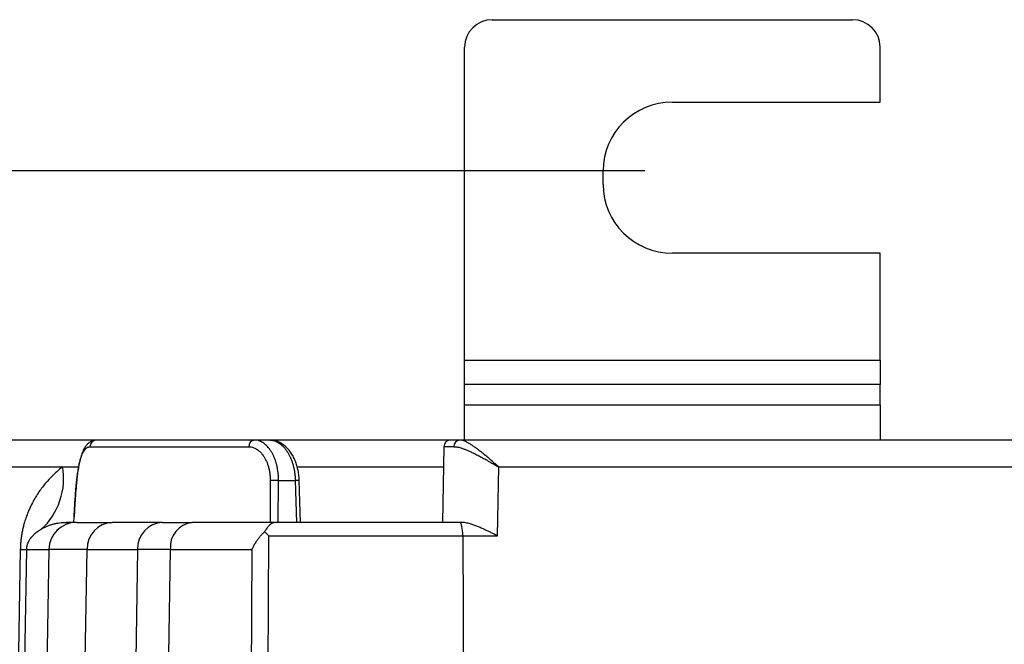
# Model space of a CAD drawing. Extents: x 81 to 182, y -154 to -33.
# Tile 4 of 9: x 128 to 148, y -127 to -115. Entities that reach past the tile are written whole.
import ezdxf

# ---------------------------------------------------------------- set-up
doc = ezdxf.new("R2010")
doc.units = 0
doc.layers.add('CAPA_1', color=7, linetype='CONTINUOUS')

# ---------------------------------------------------------------- blocks, each defined once
blk = doc.blocks.new('BLOCK_28')
at = {"layer": 'CAPA_1'}
blk.add_lwpolyline([(140.911, -117.803), (122.416, -117.803)], dxfattribs=at)

msp = doc.modelspace()

# ---------------------------------------------------------------- linework, layer by layer
at = {"layer": 'CAPA_1', "color": 7}
for points in [[(137.801, -114.722), (145.152, -114.722)], [(137.235, -121.667), (137.235, -115.282)], [(145.717, -116.403), (145.717, -115.282)], [(141.476, -116.403), (145.717, -116.403)], [(140.063, -118.084), (140.063, -117.803)], [(145.717, -119.484), (141.476, -119.484)], [(145.717, -121.667), (145.717, -119.484)], [(137.235, -121.667), (145.717, -121.667)], [(137.235, -122.163), (137.235, -121.667)], [(145.717, -121.667), (145.717, -122.163)], [(145.717, -122.163), (137.235, -122.163)], [(137.235, -122.577), (137.235, -122.163)], [(145.717, -122.577), (145.717, -122.163)], [(137.235, -122.577), (145.717, -122.577)], [(137.235, -123.294), (137.235, -122.577)], [(145.717, -122.577), (145.717, -123.294)], [(129.728, -123.294), (126.736, -123.294)], [(132.944, -123.294), (129.728, -123.294)], [(133.26, -123.294), (132.944, -123.294)], [(136.951, -123.294), (133.26, -123.294)], [(137.133, -123.294), (136.951, -123.294)], [(152.231, -123.294), (137.133, -123.294)], [(129.589, -123.432), (132.83, -123.432)], [(136.81, -123.432), (136.783, -124.975)], [(129.025, -123.844), (129.355, -123.844)], [(133.82, -123.844), (136.802, -123.844)], [(137.909, -125.25), (137.933, -123.844)], [(137.933, -123.844), (152.221, -123.844)], [(133.268, -124.12), (133.267, -124.4), (133.264, -124.975)], [(133.433, -124.975), (133.438, -124.12)], [(133.438, -124.12), (133.78, -124.12)], [(133.78, -124.12), (133.803, -124.975)], [(133.885, -124.975), (133.861, -124.118)], [(129.314, -124.975), (129.1, -124.975)], [(129.262, -124.975), (129.267, -124.864)], [(129.314, -124.975), (130.045, -124.975)], [(131.072, -124.975), (130.045, -124.975)], [(131.072, -124.975), (131.675, -124.975)], [(133.376, -124.975), (131.675, -124.975)], [(137.137, -124.975), (133.376, -124.975)], [(137.171, -124.975), (137.137, -124.975)], [(133.202, -131.977), (133.237, -125.25)], [(133.237, -125.25), (137.2, -125.25)], [(137.2, -125.25), (137.224, -131.546)], [(137.2, -125.25), (137.909, -125.25)], [(128.167, -125.525), (128.109, -128.886), (128.055, -131.977)], [(128.184, -131.977), (128.297, -125.525)], [(128.297, -125.525), (128.749, -125.525)], [(128.749, -125.525), (128.637, -131.977)], [(129.493, -127.777), (129.532, -125.525)], [(129.532, -125.525), (130.56, -125.525)], [(130.56, -125.525), (130.526, -127.778)], [(131.131, -131.977), (131.229, -125.525)], [(131.229, -125.525), (132.893, -125.525)], [(132.893, -125.525), (132.859, -131.977)]]:
    msp.add_lwpolyline(points, dxfattribs=at)
at = {"layer": 'CAPA_1', "color": 253}
for points in [[(126.17, -123.844), (129.025, -123.844)], [(129.314, -124.175), (129.314, -124.164)]]:
    msp.add_lwpolyline(points, dxfattribs=at)
at = {"layer": 'CAPA_1', "color": 7}
for points in [[(137.801, -114.722), (137.488, -114.722), (137.235, -114.973), (137.235, -115.282)], [(145.717, -115.282), (145.717, -114.973), (145.464, -114.722), (145.152, -114.722)], [(141.476, -116.403), (140.696, -116.403), (140.063, -117.03), (140.063, -117.803)], [(140.063, -118.084), (140.063, -118.857), (140.696, -119.484), (141.476, -119.484)], [(129.728, -123.294), (129.652, -123.294), (129.589, -123.356), (129.589, -123.432)], [(132.944, -123.294), (132.875, -123.301), (132.824, -123.363), (132.83, -123.432)], [(136.951, -123.294), (136.874, -123.294), (136.811, -123.355), (136.81, -123.432)], [(137.133, -123.294), (137.065, -123.301), (137.013, -123.362), (137.018, -123.431)], [(137.018, -123.431), (136.894, -123.431), (136.798, -123.431), (136.81, -123.432)], [(128.601, -125.105), (128.935, -124.828), (129.125, -124.264), (129.025, -123.844)], [(133.438, -124.12), (133.395, -124.119), (133.311, -124.119), (133.268, -124.12)], [(129.314, -124.975), (129.006, -124.974), (128.754, -125.22), (128.749, -125.525)], [(130.045, -124.975), (129.752, -124.988), (129.522, -125.234), (129.532, -125.525)], [(131.072, -124.975), (130.78, -124.988), (130.55, -125.234), (130.56, -125.525)], [(131.675, -124.975), (131.402, -125.008), (131.203, -125.254), (131.229, -125.525)], [(137.2, -125.25), (137.199, -125.097), (137.171, -124.974), (137.137, -124.975)], [(133.237, -125.25), (133.216, -125.226), (133.175, -125.184), (133.152, -125.162)], [(128.167, -125.525), (128.2, -125.526), (128.264, -125.526), (128.297, -125.525)], [(129.532, -125.525), (129.124, -125.525), (128.754, -125.525), (128.749, -125.525)], [(131.229, -125.525), (131.015, -125.525), (130.692, -125.525), (130.56, -125.525)]]:
    msp.add_open_spline(points, degree=3, dxfattribs=at)
for points, knots in [([(129.728, -123.294), (129.723, -123.294), (129.719, -123.294), (129.714, -123.294), (129.704, -123.294), (129.694, -123.295), (129.684, -123.298), (129.674, -123.3), (129.665, -123.301), (129.655, -123.304), (129.645, -123.307), (129.636, -123.311), (129.627, -123.314), (129.618, -123.318), (129.609, -123.323), (129.601, -123.328), (129.592, -123.333), (129.584, -123.338), (129.576, -123.344), (129.568, -123.35), (129.56, -123.356), (129.552, -123.363), (129.545, -123.37), (129.537, -123.377), (129.53, -123.385), (129.522, -123.393), (129.516, -123.402), (129.509, -123.41), (129.501, -123.42), (129.495, -123.429), (129.488, -123.439), (129.481, -123.45), (129.475, -123.461), (129.468, -123.473), (129.462, -123.485), (129.455, -123.498), (129.449, -123.511), (129.443, -123.525), (129.437, -123.539), (129.431, -123.554), (129.425, -123.569), (129.42, -123.584), (129.414, -123.6), (129.409, -123.616), (129.404, -123.632), (129.4, -123.649), (129.395, -123.665), (129.39, -123.682), (129.386, -123.7), (129.382, -123.717), (129.377, -123.735), (129.374, -123.753), (129.37, -123.772), (129.366, -123.79), (129.362, -123.809), (129.359, -123.828), (129.355, -123.847), (129.352, -123.867), (129.349, -123.887), (129.345, -123.907), (129.342, -123.928), (129.339, -123.949), (129.336, -123.97), (129.333, -123.992), (129.331, -124.013), (129.328, -124.035), (129.325, -124.058), (129.323, -124.081), (129.32, -124.104), (129.318, -124.127), (129.316, -124.14), (129.315, -124.152), (129.314, -124.164)], [0, 0, 0, 0, 1, 1, 1, 2, 2, 2, 3, 3, 3, 4, 4, 4, 5, 5, 5, 6, 6, 6, 7, 7, 7, 8, 8, 8, 9, 9, 9, 10, 10, 10, 11, 11, 11, 12, 12, 12, 13, 13, 13, 14, 14, 14, 15, 15, 15, 16, 16, 16, 17, 17, 17, 18, 18, 18, 19, 19, 19, 20, 20, 20, 21, 21, 21, 22, 22, 22, 23, 23, 23, 24, 24, 24, 24]), ([(133.438, -124.12), (133.437, -124.097), (133.437, -124.074), (133.436, -124.051), (133.435, -124.029), (133.433, -124.006), (133.431, -123.984), (133.429, -123.961), (133.426, -123.938), (133.422, -123.916), (133.419, -123.893), (133.415, -123.87), (133.41, -123.848), (133.406, -123.827), (133.401, -123.806), (133.395, -123.785), (133.39, -123.765), (133.384, -123.745), (133.378, -123.724), (133.371, -123.704), (133.364, -123.685), (133.356, -123.666), (133.349, -123.647), (133.34, -123.628), (133.332, -123.61), (133.323, -123.592), (133.314, -123.575), (133.305, -123.558), (133.296, -123.541), (133.286, -123.525), (133.276, -123.51), (133.266, -123.495), (133.255, -123.48), (133.244, -123.466), (133.233, -123.452), (133.222, -123.438), (133.21, -123.425), (133.198, -123.413), (133.187, -123.402), (133.174, -123.391), (133.162, -123.38), (133.15, -123.37), (133.137, -123.361), (133.124, -123.351), (133.111, -123.343), (133.098, -123.336), (133.084, -123.328), (133.071, -123.322), (133.057, -123.316), (133.038, -123.309), (133.02, -123.303), (133.001, -123.3), (132.982, -123.296), (132.963, -123.295), (132.944, -123.294)], [0, 0, 0, 0, 1, 1, 1, 2, 2, 2, 3, 3, 3, 4, 4, 4, 5, 5, 5, 6, 6, 6, 7, 7, 7, 8, 8, 8, 9, 9, 9, 10, 10, 10, 11, 11, 11, 12, 12, 12, 13, 13, 13, 14, 14, 14, 15, 15, 15, 16, 16, 16, 17, 17, 17, 18, 18, 18, 18]), ([(133.26, -123.294), (133.274, -123.294), (133.288, -123.295), (133.302, -123.297), (133.316, -123.299), (133.33, -123.302), (133.344, -123.306), (133.359, -123.31), (133.373, -123.315), (133.387, -123.322), (133.401, -123.328), (133.415, -123.335), (133.429, -123.344), (133.443, -123.351), (133.456, -123.36), (133.47, -123.37), (133.483, -123.38), (133.495, -123.391), (133.508, -123.403), (133.522, -123.415), (133.534, -123.428), (133.546, -123.442), (133.559, -123.456), (133.572, -123.47), (133.583, -123.486), (133.595, -123.502), (133.605, -123.517), (133.616, -123.534), (133.627, -123.551), (133.637, -123.568), (133.647, -123.587), (133.657, -123.605), (133.667, -123.624), (133.676, -123.644), (133.685, -123.665), (133.693, -123.685), (133.701, -123.707), (133.709, -123.727), (133.716, -123.747), (133.723, -123.769), (133.73, -123.79), (133.736, -123.812), (133.741, -123.834), (133.747, -123.857), (133.752, -123.88), (133.757, -123.903), (133.761, -123.926), (133.765, -123.95), (133.768, -123.974), (133.771, -123.998), (133.774, -124.022), (133.775, -124.046), (133.778, -124.07), (133.779, -124.095), (133.78, -124.12)], [0, 0, 0, 0, 1, 1, 1, 2, 2, 2, 3, 3, 3, 4, 4, 4, 5, 5, 5, 6, 6, 6, 7, 7, 7, 8, 8, 8, 9, 9, 9, 10, 10, 10, 11, 11, 11, 12, 12, 12, 13, 13, 13, 14, 14, 14, 15, 15, 15, 16, 16, 16, 17, 17, 17, 18, 18, 18, 18]), ([(133.861, -124.118), (133.86, -124.105), (133.86, -124.092), (133.86, -124.079), (133.858, -124.061), (133.857, -124.043), (133.855, -124.025), (133.853, -124.007), (133.851, -123.989), (133.848, -123.971), (133.845, -123.954), (133.842, -123.936), (133.839, -123.919), (133.835, -123.901), (133.831, -123.884), (133.827, -123.867), (133.823, -123.85), (133.818, -123.833), (133.813, -123.817), (133.808, -123.8), (133.803, -123.783), (133.797, -123.767), (133.791, -123.751), (133.785, -123.734), (133.778, -123.719), (133.772, -123.703), (133.765, -123.687), (133.758, -123.672), (133.75, -123.656), (133.742, -123.641), (133.734, -123.626), (133.727, -123.611), (133.718, -123.597), (133.709, -123.583), (133.7, -123.569), (133.691, -123.555), (133.682, -123.542), (133.672, -123.529), (133.663, -123.516), (133.653, -123.503), (133.643, -123.491), (133.632, -123.479), (133.622, -123.468), (133.611, -123.457), (133.601, -123.446), (133.589, -123.435), (133.578, -123.425), (133.567, -123.415), (133.555, -123.405), (133.544, -123.396), (133.532, -123.387), (133.519, -123.379), (133.507, -123.37), (133.495, -123.362), (133.482, -123.355), (133.47, -123.348), (133.457, -123.342), (133.444, -123.335), (133.432, -123.33), (133.419, -123.324), (133.406, -123.32), (133.393, -123.315), (133.38, -123.311), (133.367, -123.308), (133.354, -123.304), (133.341, -123.302), (133.329, -123.3), (133.316, -123.297), (133.303, -123.295), (133.29, -123.295), (133.282, -123.294), (133.275, -123.294), (133.268, -123.294)], [0, 0, 0, 0, 1, 1, 1, 2, 2, 2, 3, 3, 3, 4, 4, 4, 5, 5, 5, 6, 6, 6, 7, 7, 7, 8, 8, 8, 9, 9, 9, 10, 10, 10, 11, 11, 11, 12, 12, 12, 13, 13, 13, 14, 14, 14, 15, 15, 15, 16, 16, 16, 17, 17, 17, 18, 18, 18, 19, 19, 19, 20, 20, 20, 21, 21, 21, 22, 22, 22, 23, 23, 23, 24, 24, 24, 24]), ([(137.933, -123.844), (137.932, -123.843), (137.931, -123.842), (137.93, -123.841), (137.926, -123.838), (137.922, -123.834), (137.918, -123.831), (137.91, -123.824), (137.902, -123.817), (137.894, -123.81), (137.873, -123.792), (137.853, -123.774), (137.833, -123.756), (137.805, -123.732), (137.777, -123.708), (137.749, -123.684), (137.721, -123.66), (137.693, -123.637), (137.665, -123.614), (137.637, -123.59), (137.608, -123.567), (137.581, -123.545), (137.552, -123.522), (137.524, -123.5), (137.497, -123.479), (137.478, -123.465), (137.459, -123.451), (137.44, -123.437), (137.421, -123.424), (137.402, -123.411), (137.383, -123.399), (137.365, -123.387), (137.346, -123.375), (137.328, -123.364), (137.309, -123.353), (137.292, -123.344), (137.274, -123.335), (137.262, -123.329), (137.249, -123.323), (137.237, -123.318), (137.225, -123.313), (137.213, -123.309), (137.201, -123.305), (137.189, -123.301), (137.178, -123.298), (137.166, -123.297), (137.155, -123.295), (137.144, -123.294), (137.133, -123.294)], [0, 0, 0, 0, 1, 1, 1, 2, 2, 2, 3, 3, 3, 4, 4, 4, 5, 5, 5, 6, 6, 6, 7, 7, 7, 8, 8, 8, 9, 9, 9, 10, 10, 10, 11, 11, 11, 12, 12, 12, 13, 13, 13, 14, 14, 14, 15, 15, 15, 16, 16, 16, 16]), ([(129.314, -124.175), (129.318, -124.135), (129.322, -124.095), (129.326, -124.058), (129.331, -124.02), (129.336, -123.984), (129.341, -123.949), (129.346, -123.915), (129.351, -123.883), (129.357, -123.851), (129.363, -123.819), (129.369, -123.788), (129.376, -123.76), (129.382, -123.731), (129.389, -123.704), (129.397, -123.679), (129.404, -123.654), (129.412, -123.631), (129.42, -123.61), (129.427, -123.59), (129.435, -123.572), (129.443, -123.556), (129.451, -123.539), (129.459, -123.525), (129.468, -123.512), (129.476, -123.499), (129.485, -123.487), (129.495, -123.477), (129.504, -123.467), (129.514, -123.458), (129.524, -123.452), (129.534, -123.445), (129.545, -123.439), (129.556, -123.437), (129.567, -123.433), (129.578, -123.432), (129.589, -123.432)], [0, 0, 0, 0, 1, 1, 1, 2, 2, 2, 3, 3, 3, 4, 4, 4, 5, 5, 5, 6, 6, 6, 7, 7, 7, 8, 8, 8, 9, 9, 9, 10, 10, 10, 11, 11, 11, 12, 12, 12, 12]), ([(132.83, -123.432), (132.847, -123.432), (132.864, -123.433), (132.881, -123.436), (132.898, -123.439), (132.914, -123.444), (132.931, -123.45), (132.947, -123.456), (132.962, -123.464), (132.978, -123.473), (132.993, -123.481), (133.008, -123.491), (133.023, -123.503), (133.038, -123.514), (133.053, -123.527), (133.066, -123.541), (133.08, -123.555), (133.093, -123.57), (133.106, -123.586), (133.118, -123.602), (133.131, -123.619), (133.142, -123.637), (133.153, -123.655), (133.164, -123.674), (133.174, -123.694), (133.184, -123.714), (133.194, -123.735), (133.203, -123.756), (133.211, -123.778), (133.219, -123.8), (133.226, -123.823), (133.233, -123.846), (133.239, -123.869), (133.245, -123.894), (133.25, -123.918), (133.254, -123.942), (133.258, -123.967), (133.261, -123.992), (133.264, -124.018), (133.266, -124.043), (133.267, -124.069), (133.268, -124.094), (133.268, -124.12)], [0, 0, 0, 0, 1, 1, 1, 2, 2, 2, 3, 3, 3, 4, 4, 4, 5, 5, 5, 6, 6, 6, 7, 7, 7, 8, 8, 8, 9, 9, 9, 10, 10, 10, 11, 11, 11, 12, 12, 12, 13, 13, 13, 14, 14, 14, 14]), ([(137.018, -123.431), (137.03, -123.431), (137.042, -123.431), (137.055, -123.433), (137.068, -123.434), (137.08, -123.436), (137.093, -123.438), (137.107, -123.441), (137.121, -123.445), (137.136, -123.448), (137.15, -123.452), (137.164, -123.457), (137.18, -123.462), (137.199, -123.468), (137.219, -123.475), (137.239, -123.483), (137.259, -123.49), (137.28, -123.499), (137.301, -123.508), (137.323, -123.517), (137.345, -123.527), (137.367, -123.538), (137.389, -123.548), (137.411, -123.559), (137.434, -123.57), (137.464, -123.585), (137.495, -123.601), (137.526, -123.617), (137.557, -123.633), (137.589, -123.65), (137.621, -123.668), (137.653, -123.685), (137.686, -123.703), (137.719, -123.722), (137.752, -123.741), (137.785, -123.759), (137.818, -123.778), (137.85, -123.796), (137.881, -123.814), (137.913, -123.833), (137.918, -123.836), (137.924, -123.839), (137.929, -123.842), (137.93, -123.843), (137.932, -123.843), (137.933, -123.844)], [0, 0, 0, 0, 1, 1, 1, 2, 2, 2, 3, 3, 3, 4, 4, 4, 5, 5, 5, 6, 6, 6, 7, 7, 7, 8, 8, 8, 9, 9, 9, 10, 10, 10, 11, 11, 11, 12, 12, 12, 13, 13, 13, 14, 14, 14, 15, 15, 15, 15]), ([(129.025, -123.844), (128.987, -123.876), (128.949, -123.907), (128.911, -123.94), (128.873, -123.973), (128.837, -124.009), (128.801, -124.046), (128.765, -124.083), (128.729, -124.121), (128.695, -124.162), (128.669, -124.191), (128.645, -124.222), (128.62, -124.254), (128.596, -124.285), (128.572, -124.318), (128.548, -124.352), (128.524, -124.387), (128.501, -124.422), (128.479, -124.459), (128.456, -124.497), (128.434, -124.536), (128.413, -124.576), (128.392, -124.616), (128.371, -124.658), (128.352, -124.702), (128.339, -124.731), (128.326, -124.762), (128.314, -124.793), (128.301, -124.824), (128.289, -124.857), (128.278, -124.89), (128.267, -124.923), (128.256, -124.957), (128.246, -124.993), (128.239, -125.02), (128.231, -125.048), (128.224, -125.077), (128.217, -125.106), (128.211, -125.136), (128.205, -125.167), (128.199, -125.196), (128.194, -125.227), (128.189, -125.259), (128.184, -125.291), (128.181, -125.322), (128.177, -125.355), (128.174, -125.383), (128.172, -125.411), (128.171, -125.439), (128.169, -125.468), (128.168, -125.496), (128.167, -125.525)], [0, 0, 0, 0, 1, 1, 1, 2, 2, 2, 3, 3, 3, 4, 4, 4, 5, 5, 5, 6, 6, 6, 7, 7, 7, 8, 8, 8, 9, 9, 9, 10, 10, 10, 11, 11, 11, 12, 12, 12, 13, 13, 13, 14, 14, 14, 15, 15, 15, 16, 16, 16, 17, 17, 17, 17]), ([(129.314, -124.164), (129.311, -124.201), (129.307, -124.237), (129.304, -124.274), (129.298, -124.343), (129.292, -124.413), (129.287, -124.482), (129.282, -124.552), (129.278, -124.621), (129.274, -124.691), (129.271, -124.747), (129.269, -124.804), (129.267, -124.861)], [0, 0, 0, 0, 1, 1, 1, 2, 2, 2, 3, 3, 3, 4, 4, 4, 4]), ([(128.601, -125.105), (128.619, -125.095), (128.638, -125.085), (128.657, -125.075), (128.676, -125.066), (128.696, -125.057), (128.716, -125.049), (128.736, -125.041), (128.756, -125.033), (128.777, -125.026), (128.798, -125.019), (128.819, -125.013), (128.84, -125.008), (128.862, -125.002), (128.883, -124.997), (128.905, -124.993), (128.926, -124.989), (128.948, -124.985), (128.97, -124.983), (128.992, -124.98), (129.013, -124.978), (129.035, -124.976), (129.057, -124.975), (129.078, -124.975), (129.1, -124.975)], [0, 0, 0, 0, 1, 1, 1, 2, 2, 2, 3, 3, 3, 4, 4, 4, 5, 5, 5, 6, 6, 6, 7, 7, 7, 8, 8, 8, 8]), ([(133.376, -124.975), (133.375, -124.975), (133.375, -124.975), (133.374, -124.975), (133.362, -124.975), (133.35, -124.976), (133.338, -124.98), (133.326, -124.983), (133.314, -124.988), (133.302, -124.995), (133.288, -125.003), (133.274, -125.013), (133.259, -125.025), (133.252, -125.031), (133.245, -125.039), (133.238, -125.046), (133.23, -125.054), (133.223, -125.062), (133.216, -125.071), (133.205, -125.083), (133.194, -125.097), (133.184, -125.112), (133.173, -125.128), (133.162, -125.146), (133.152, -125.162)], [0, 0, 0, 0, 1, 1, 1, 2, 2, 2, 3, 3, 3, 4, 4, 4, 5, 5, 5, 6, 6, 6, 7, 7, 7, 8, 8, 8, 8]), ([(137.909, -125.25), (137.907, -125.249), (137.905, -125.248), (137.904, -125.247), (137.862, -125.226), (137.819, -125.205), (137.777, -125.184), (137.755, -125.174), (137.734, -125.163), (137.713, -125.153), (137.691, -125.143), (137.67, -125.133), (137.648, -125.123), (137.623, -125.111), (137.598, -125.1), (137.574, -125.089), (137.549, -125.078), (137.524, -125.068), (137.499, -125.058), (137.474, -125.048), (137.449, -125.038), (137.424, -125.029), (137.399, -125.02), (137.375, -125.012), (137.35, -125.005), (137.335, -125.001), (137.319, -124.996), (137.304, -124.993), (137.289, -124.989), (137.274, -124.986), (137.259, -124.983), (137.244, -124.98), (137.229, -124.978), (137.214, -124.977), (137.2, -124.975), (137.185, -124.975), (137.171, -124.975)], [0, 0, 0, 0, 1, 1, 1, 2, 2, 2, 3, 3, 3, 4, 4, 4, 5, 5, 5, 6, 6, 6, 7, 7, 7, 8, 8, 8, 9, 9, 9, 10, 10, 10, 11, 11, 11, 12, 12, 12, 12]), ([(128.297, -125.525), (128.297, -125.518), (128.297, -125.511), (128.298, -125.505), (128.298, -125.497), (128.299, -125.49), (128.3, -125.483), (128.301, -125.477), (128.302, -125.471), (128.303, -125.466), (128.304, -125.461), (128.305, -125.456), (128.306, -125.451), (128.307, -125.443), (128.309, -125.436), (128.311, -125.429), (128.314, -125.423), (128.315, -125.417), (128.317, -125.411), (128.322, -125.399), (128.326, -125.389), (128.33, -125.38), (128.335, -125.367), (128.341, -125.356), (128.346, -125.346), (128.352, -125.336), (128.357, -125.326), (128.363, -125.318), (128.369, -125.309), (128.375, -125.301), (128.38, -125.293), (128.389, -125.282), (128.398, -125.271), (128.407, -125.261), (128.415, -125.25), (128.424, -125.241), (128.433, -125.232), (128.446, -125.218), (128.46, -125.205), (128.474, -125.194), (128.487, -125.182), (128.501, -125.17), (128.515, -125.161), (128.543, -125.14), (128.572, -125.122), (128.601, -125.105)], [0, 0, 0, 0, 1, 1, 1, 2, 2, 2, 3, 3, 3, 4, 4, 4, 5, 5, 5, 6, 6, 6, 7, 7, 7, 8, 8, 8, 9, 9, 9, 10, 10, 10, 11, 11, 11, 12, 12, 12, 13, 13, 13, 14, 14, 14, 15, 15, 15, 15]), ([(133.152, -125.162), (133.146, -125.168), (133.14, -125.174), (133.134, -125.18), (133.118, -125.196), (133.103, -125.212), (133.088, -125.229), (133.073, -125.246), (133.058, -125.263), (133.044, -125.281), (133.03, -125.298), (133.017, -125.316), (133.004, -125.334), (132.989, -125.354), (132.976, -125.375), (132.962, -125.396), (132.949, -125.416), (132.937, -125.438), (132.926, -125.459), (132.915, -125.48), (132.904, -125.501), (132.894, -125.522), (132.894, -125.523), (132.894, -125.524), (132.893, -125.525)], [0, 0, 0, 0, 1, 1, 1, 2, 2, 2, 3, 3, 3, 4, 4, 4, 5, 5, 5, 6, 6, 6, 7, 7, 7, 8, 8, 8, 8])]:
    msp.add_open_spline(points, degree=3, knots=knots, dxfattribs=at)
at = {"layer": 'CAPA_1', "color": 253}
msp.add_open_spline([(129.267, -124.864), (129.267, -124.841), (129.268, -124.819), (129.269, -124.797), (129.273, -124.693), (129.28, -124.589), (129.288, -124.485), (129.295, -124.382), (129.304, -124.278), (129.314, -124.175)], degree=3, knots=[0, 0, 0, 0, 1, 1, 1, 2, 2, 2, 3, 3, 3, 3], dxfattribs=at)
for points in [[(133.861, -124.118), (133.841, -124.118), (133.8, -124.119), (133.78, -124.12)], [(129.1, -124.975), (129.142, -124.975), (129.222, -124.97), (129.263, -124.963)]]:
    msp.add_open_spline(points, degree=3, dxfattribs=at)

# ---------------------------------------------------------------- block references
at = {"layer": 'CAPA_1'}
msp.add_blockref('BLOCK_28', (0, 0), dxfattribs=at)

doc.saveas('drawing.dxf')
